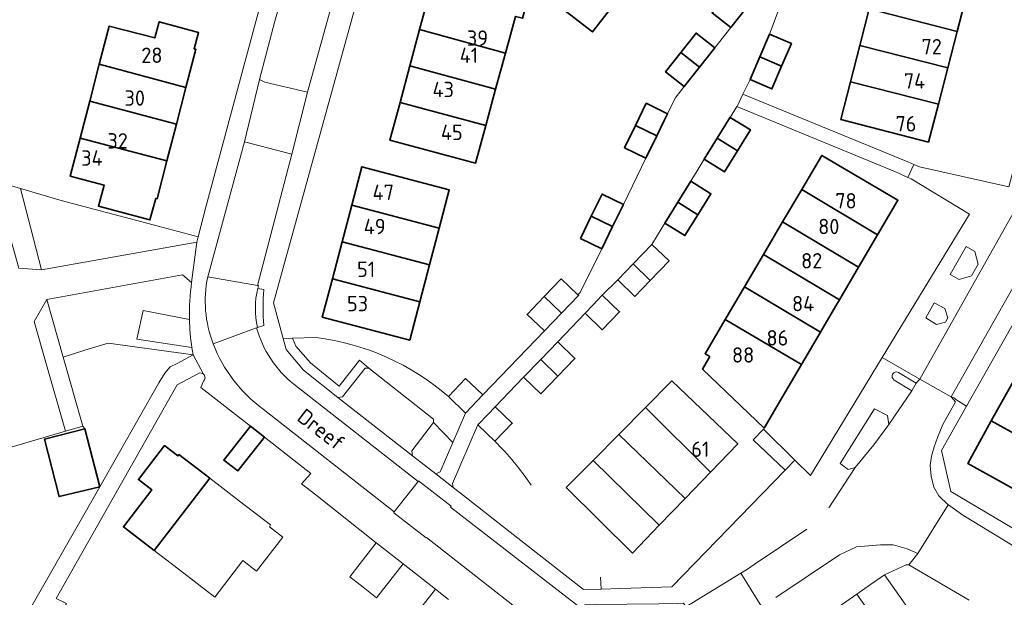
# Model space of a CAD drawing. Header units: metres. Extents: x 245598 to 248629, y 478632 to 481821.
# Tile 46 of 122: x 247867 to 247981, y 479270 to 479337. Entities that reach past the tile are written whole.
import ezdxf
from ezdxf.enums import TextEntityAlignment as Align

# ---------------------------------------------------------------- set-up
doc = ezdxf.new("R2010")
doc.units = ezdxf.units.M
for name, color, linetype, lineweight in [('B-XX-GR-GROENVOORZIENING-GV', 80, 'Continuous', 18), ('B-XX-IE-TERREINAFSCHEIDING_KUNSTMATIG_HEKWERK-G', 20, 'IE-TERREINAFSCHEIDING-KUNSTMATIG', 18), ('B-XX-OG-BEBOUWING-GV', 7, 'Continuous', 35), ('B-XX-OG-BEBOUWING-T18', 10, 'Continuous', 18), ('B-XX-OG-TERREIN_ERF-GV', 7, 'Continuous', 18), ('B-XX-OG-TOPOGRAFIE-T18', 10, 'Continuous', 18), ('B-XX-VH-VERHARDING_GESLOTEN-GV', 252, 'Continuous', 18), ('B-XX-VH-VERHARDING_OPEN-GV', 252, 'Continuous', 18)]:
    doc.layers.add(name, color=color, linetype=linetype, lineweight=lineweight)
doc.styles.add('NLCS-ISO-M-T18', font='NLCS-ISO.ttf', dxfattribs={"height": 1.8})
doc.linetypes.add('IE-TERREINAFSCHEIDING-KUNSTMATIG', pattern='A,4,[82,NLCS.SHX,S=0.75,R=90,X=0,Y=0],4,-2', length=10)

msp = doc.modelspace()

# ---------------------------------------------------------------- linework, layer by layer
at = {"layer": 'B-XX-GR-GROENVOORZIENING-GV'}
for points in [[(247866.653, 479317.443), (247869.108, 479307.94), (247887.261, 479311.162), (247887.42, 479311.801), (247882.748, 479313.04), (247871.411, 479316.033)], [(247978.438, 479308.595), (247978.055, 479310.091), (247977.03, 479310.669), (247975.177, 479307.395), (247976.221, 479306.804), (247977.666, 479307.252)], [(247974.882, 479302.32), (247974.555, 479303.41), (247973.307, 479304.082), (247972.328, 479302.329), (247973.583, 479301.578), (247974.619, 479301.839)], [(247873.926, 479289.674), (247874.189, 479289.388), (247875.923, 479282.602), (247882.8, 479294.733), (247883.511, 479295.867), (247884.133, 479296.6), (247884.956, 479297.011), (247886.814, 479298.013), (247876.902, 479299.387), (247874.188, 479298.547), (247871.644, 479297.759)], [(247897.324, 479299.917), (247897.675, 479298.642), (247899.683, 479296.216), (247903.713, 479293.052), (247904.26, 479293.132), (247906.892, 479296.474), (247907.306, 479296.453), (247906.224, 479297.378), (247903.839, 479294.375), (247901.778, 479296.051), (247900.527, 479297.069), (247898.805, 479299.012), (247898.417, 479299.95)], [(247968.022, 479289.868), (247967.845, 479290.922), (247966.328, 479291.715), (247962.339, 479285.331), (247963.24, 479284.625), (247964.086, 479284.876), (247966.236, 479287.502)], [(247917.119, 479287.791), (247914.883, 479290.111), (247912.328, 479286.798), (247912.412, 479286.232), (247915.156, 479284.125), (247915.624, 479284.358)]]:
    msp.add_lwpolyline(points, close=True, dxfattribs=at)
for points in [[(247886.635, 479306.475), (247885.568, 479307.353), (247869.744, 479304.489), (247871.644, 479297.759), (247874.188, 479298.547), (247876.902, 479299.387), (247886.814, 479298.013)], [(247886.673, 479298.859), (247880.258, 479299.829), (247880.975, 479303.21)], [(247886.387, 479302.161), (247880.975, 479303.21), (247880.258, 479299.829), (247886.673, 479298.859)], [(247880.975, 479303.21), (247886.387, 479302.161)], [(247901.161, 479300.034), (247898.417, 479299.95), (247898.805, 479299.012), (247900.527, 479297.069), (247901.778, 479296.051), (247903.839, 479294.375), (247906.224, 479297.378), (247907.306, 479296.453), (247914.866, 479290.523), (247914.883, 479290.111), (247917.119, 479287.791), (247918.598, 479291.223)], [(247968.644, 479295.068), (247970.702, 479293.813), (247971.195, 479294.692), (247969.128, 479295.961)], [(247918.598, 479291.223), (247916.597, 479293.145)], [(247922.031, 479287.923), (247920.049, 479289.825), (247920.009, 479289.782), (247917.077, 479282.996), (247917.154, 479282.515), (247918.367, 479281.597)]]:
    msp.add_lwpolyline(points, dxfattribs=at)
for points in [[(247886.387, 479302.161, -0.0408224), (247886.635, 479306.475)], [(247886.673, 479298.859, -0.0314178), (247886.387, 479302.161)], [(247916.597, 479293.145, 0.1498976), (247901.161, 479300.034)], [(247886.814, 479298.013, -0.0080506), (247886.673, 479298.859)], [(247969.128, 479295.961, 0.9820035), (247968.644, 479295.068)], [(247926.266, 479282.789, 0.047138), (247922.031, 479287.923)]]:
    msp.add_lwpolyline(points, format="xyb", dxfattribs=at)
at = {"layer": 'B-XX-IE-TERREINAFSCHEIDING_KUNSTMATIG_HEKWERK-G'}
for points in [[(247866.653, 479317.443), (247864.811, 479317.989)], [(247871.411, 479316.033), (247866.653, 479317.443)], [(247882.748, 479313.04), (247871.411, 479316.033)], [(247898.417, 479299.95), (247897.324, 479299.917)], [(247901.161, 479300.034), (247898.417, 479299.95)]]:
    msp.add_lwpolyline(points, dxfattribs=at)
for points in [[(247916.597, 479293.145, 0.1498976), (247901.161, 479300.034)], [(247922.031, 479287.923, -0.047138), (247926.266, 479282.789)]]:
    msp.add_lwpolyline(points, format="xyb", dxfattribs=at)
at = {"layer": 'B-XX-OG-BEBOUWING-GV'}
for points in [[(247936.232, 479339.317), (247927.733, 479345.935), (247924.876, 479342.334), (247933.406, 479335.728)], [(247919.306, 479339.031), (247914.419, 479340.438), (247913.238, 479336.009), (247923.269, 479333.241), (247924.439, 479337.538), (247925.257, 479337.316), (247925.906, 479339.713), (247925.303, 479340.187), (247920.006, 479341.614)], [(247977.053, 479340.03), (247966.808, 479342.657), (247965.719, 479338.408), (247975.964, 479335.781)], [(247951.337, 479338.497), (247949.154, 479340.232), (247947.374, 479337.969), (247949.564, 479336.246), (247949.567, 479336.244)], [(247964.629, 479334.157), (247974.874, 479331.531), (247975.964, 479335.781), (247965.719, 479338.408)], [(247875.857, 479331.939), (247885.98, 479329.244), (247887.134, 479333.697), (247886.932, 479333.753), (247887.459, 479335.659), (247882.85, 479336.909), (247882.341, 479335.033), (247877.016, 479336.414)], [(247923.269, 479333.241), (247913.238, 479336.009), (247912.104, 479331.754), (247922.119, 479329.02)], [(247943.74, 479333.325), (247945.908, 479331.603), (247947.693, 479333.865), (247947.69, 479333.867), (247945.515, 479335.58)], [(247952.945, 479332.823), (247955.496, 479331.72), (247956.636, 479334.36), (247954.084, 479335.462)], [(247973.786, 479327.284), (247974.874, 479331.531), (247964.629, 479334.157), (247963.54, 479329.907)], [(247945.908, 479331.603), (247943.74, 479333.325), (247941.959, 479331.062), (247944.133, 479329.35)], [(247955.496, 479331.72), (247952.945, 479332.823), (247951.803, 479330.179), (247954.354, 479329.076)], [(247874.743, 479327.639), (247884.872, 479324.966), (247885.98, 479329.244), (247875.857, 479331.939)], [(247920.97, 479324.8), (247922.119, 479329.02), (247912.104, 479331.754), (247910.969, 479327.498)], [(247963.54, 479329.907), (247962.406, 479325.484), (247972.651, 479322.858), (247973.786, 479327.284)], [(247873.619, 479323.298), (247883.761, 479320.674), (247884.872, 479324.966), (247874.743, 479327.639)], [(247910.969, 479327.498), (247909.788, 479323.069), (247919.773, 479320.407), (247920.97, 479324.8)], [(247938.424, 479324.795), (247940.919, 479323.583), (247941.791, 479325.374), (247942.18, 479326.174), (247939.687, 479327.388)], [(247947.984, 479323.312), (247950.337, 479321.847), (247951.85, 479324.297), (247949.5, 479325.746), (247949.491, 479325.752)], [(247940.919, 479323.583), (247938.424, 479324.795), (247937.163, 479322.206), (247939.659, 479320.993)], [(247883.761, 479320.674), (247873.619, 479323.298), (247872.47, 479318.864), (247876.429, 479317.837), (247875.769, 479315.37), (247881.772, 479313.763), (247882.45, 479316.277), (247882.611, 479316.236)], [(247950.337, 479321.847), (247947.984, 479323.312), (247946.466, 479320.853), (247948.823, 479319.395)], [(247966.695, 479312.018), (247969.072, 479316.064), (247960.167, 479321.295), (247957.837, 479317.329)], [(247915.533, 479312.823), (247916.712, 479317.298), (247906.507, 479319.986), (247905.329, 479315.511)], [(247943.376, 479315.851), (247945.727, 479314.384), (247947.243, 479316.834), (247944.885, 479318.29)], [(247933.284, 479314.21), (247935.773, 479313.001), (247937.03, 479315.586), (247934.534, 479316.794)], [(247957.837, 479317.329), (247955.608, 479313.535), (247964.473, 479308.235), (247966.695, 479312.018)], [(247915.533, 479312.823), (247905.329, 479315.511), (247904.195, 479311.208), (247914.4, 479308.52)], [(247945.727, 479314.384), (247943.376, 479315.851), (247941.855, 479313.394), (247941.863, 479313.389), (247944.21, 479311.934)], [(247935.773, 479313.001), (247933.284, 479314.21), (247932.029, 479311.618), (247934.514, 479310.411)], [(247964.473, 479308.235), (247955.608, 479313.535), (247953.379, 479309.741), (247962.25, 479304.452)], [(247913.267, 479304.216), (247914.4, 479308.52), (247904.195, 479311.208), (247903.062, 479306.903)], [(247938.172, 479308.647), (247940.16, 479306.715), (247942.351, 479308.993), (247940.35, 479310.911)], [(247961.825, 479303.728), (247962.25, 479304.452), (247953.379, 479309.741), (247951.15, 479305.947), (247960.028, 479300.669)], [(247940.16, 479306.715), (247938.172, 479308.647), (247936.369, 479306.773), (247938.364, 479304.848)], [(247903.062, 479306.903), (247901.883, 479302.427), (247912.088, 479299.739), (247913.267, 479304.216)], [(247927.791, 479304.812), (247929.757, 479302.924), (247929.796, 479302.886), (247931.789, 479304.96), (247931.71, 479305.036), (247929.784, 479306.886)], [(247957.806, 479296.887), (247960.028, 479300.669), (247951.15, 479305.947), (247948.915, 479302.143)], [(247929.757, 479302.924), (247927.791, 479304.812), (247925.796, 479302.735), (247927.801, 479300.809), (247929.796, 479302.886)], [(247933.447, 479303.804), (247932.552, 479302.871), (247934.557, 479300.945), (247936.574, 479303.047), (247934.569, 479304.972)], [(247947.119, 479297.806), (247946.265, 479296.353), (247953.439, 479289.454), (247955.465, 479292.903), (247957.806, 479296.887), (247948.915, 479302.143), (247946.56, 479298.134)], [(247927.385, 479297.476), (247929.381, 479295.541), (247931.368, 479297.591), (247929.372, 479299.526)], [(247929.381, 479295.541), (247927.385, 479297.476), (247925.387, 479295.415), (247927.383, 479293.48)], [(247916.597, 479293.145), (247918.598, 479291.223), (247920.62, 479293.331), (247918.618, 479295.25)], [(247947.192, 479284.331), (247950.372, 479287.638), (247942.676, 479294.973), (247939.589, 479291.852)], [(247979.964, 479290.306), (247987.843, 479285.957), (247990.609, 479290.953), (247982.73, 479295.302)], [(247920.033, 479289.841), (247920.049, 479289.825), (247922.031, 479287.923), (247924.058, 479290.034), (247922.06, 479291.952), (247921.242, 479291.101)], [(247939.589, 479291.852), (247936.501, 479288.731), (247944.224, 479281.244), (247947.192, 479284.331)], [(247979.964, 479290.306), (247977.211, 479285.334), (247985.086, 479280.977), (247987.843, 479285.957)], [(247875.923, 479282.602), (247874.189, 479289.388), (247869.456, 479288.179), (247871.173, 479281.464)], [(247895.124, 479288.406), (247893.524, 479289.676), (247890.395, 479285.734), (247892.023, 479284.457)], [(247936.501, 479288.731), (247933.49, 479285.687), (247941.216, 479278.116), (247944.224, 479281.244)], [(247885.159, 479286.371), (247885.038, 479286.214), (247883.479, 479287.412), (247880.429, 479283.443), (247881.988, 479282.245), (247878.677, 479277.938), (247882.284, 479275.165), (247888.766, 479283.598)]]:
    msp.add_lwpolyline(points, close=True, dxfattribs=at)
at = {"layer": 'B-XX-OG-TERREIN_ERF-GV'}
for points in [[(247956.002, 479357.168), (247953.738, 479357.864), (247950.617, 479359.071), (247948.56, 479360.03), (247946.656, 479361.012), (247945.052, 479358.987), (247941.634, 479361.653), (247940.452, 479362.576), (247935.991, 479362.045), (247932.521, 479361.633), (247929.424, 479361.265), (247928.813, 479360.487), (247918.126, 479346.884), (247923.856, 479342.919), (247922.703, 479341.399), (247916.805, 479345.202), (247913.311, 479340.754), (247910.549, 479343.282), (247907.304, 479344.236), (247906.783, 479342.479), (247896.181, 479304.075), (247897.324, 479299.917), (247898.417, 479299.95), (247901.161, 479300.034)], [(247989.228, 479346.023), (247979.277, 479348.705), (247979.246, 479348.585), (247978.143, 479344.28), (247977.053, 479340.03), (247975.964, 479335.781), (247974.874, 479331.531), (247973.786, 479327.284)], [(247864.811, 479317.989), (247866.653, 479317.443), (247871.411, 479316.033), (247882.748, 479313.04), (247887.42, 479311.801), (247888.318, 479315.42), (247895.707, 479342.905)], [(247955.094, 479338.134), (247954.084, 479335.462), (247956.636, 479334.36), (247955.496, 479331.72), (247954.354, 479329.076), (247951.803, 479330.179), (247950.978, 479328.453), (247970.214, 479320.559), (247970.929, 479320.256), (247971.575, 479319.983), (247981.991, 479317.628)], [(247973.786, 479327.284), (247972.651, 479322.858), (247962.406, 479325.484), (247963.54, 479329.907), (247964.629, 479334.157), (247965.719, 479338.408)], [(247916.597, 479293.145), (247918.618, 479295.25), (247920.62, 479293.331), (247927.801, 479300.809), (247925.796, 479302.735), (247927.791, 479304.812), (247929.784, 479306.886), (247931.71, 479305.036), (247931.965, 479305.311), (247934.514, 479310.411), (247932.029, 479311.618), (247933.284, 479314.21), (247934.534, 479316.794), (247937.03, 479315.586), (247939.659, 479320.993), (247937.163, 479322.206), (247938.424, 479324.795), (247939.687, 479327.388), (247942.18, 479326.174), (247943.066, 479327.995), (247944.133, 479329.35), (247941.959, 479331.062), (247943.74, 479333.325), (247945.515, 479335.58), (247947.69, 479333.867), (247949.564, 479336.246), (247947.374, 479337.969)], [(247934.361, 479272.036), (247934.442, 479270.66), (247936.739, 479270.731), (247942.681, 479270.912), (247955.916, 479284.553), (247952.185, 479288.085), (247953.37, 479289.336), (247957.029, 479285.7), (247958.858, 479283.926), (247967.24, 479297.723), (247971.579, 479304.864), (247977.428, 479314.435), (247970.619, 479318.56), (247970.218, 479318.738), (247968.965, 479319.296), (247950.279, 479326.997), (247949.5, 479325.746), (247951.85, 479324.297), (247950.337, 479321.847), (247948.823, 479319.395), (247946.466, 479320.853), (247945.631, 479319.5), (247943.376, 479315.851), (247944.885, 479318.29), (247947.243, 479316.834), (247945.727, 479314.384), (247944.21, 479311.934), (247941.863, 479313.389), (247941, 479311.983), (247940.35, 479310.911), (247942.351, 479308.993), (247940.16, 479306.715), (247938.364, 479304.848), (247936.369, 479306.773), (247934.569, 479304.972), (247936.574, 479303.047), (247934.557, 479300.945), (247932.552, 479302.871), (247929.372, 479299.526), (247931.368, 479297.591), (247929.381, 479295.541), (247927.383, 479293.48), (247925.387, 479295.415), (247922.06, 479291.952), (247924.058, 479290.034), (247922.031, 479287.923)], [(247987.477, 479310.437), (247977.087, 479292.019), (247974.17, 479286.848), (247975.233, 479282.067), (247992.903, 479271.606)], [(247887.434, 479295.855), (247884.945, 479294.506), (247870.833, 479269.567)], [(247911.999, 479266.693), (247915.099, 479270.65), (247911.308, 479273.624), (247908.215, 479269.657), (247906.654, 479270.875), (247905.095, 479272.091), (247908.187, 479276.057), (247906.266, 479277.599), (247901.126, 479281.653), (247899.475, 479282.955), (247900.558, 479284.176), (247895.124, 479288.406), (247892.023, 479284.457), (247890.395, 479285.734), (247893.524, 479289.676), (247887.703, 479294.199), (247888.014, 479294.935)], [(247977.371, 479269.353), (247970.356, 479273.511), (247970.033, 479273.5), (247967.486, 479272.343), (247970.369, 479268.234)], [(247967.137, 479265.967), (247964.253, 479270.069), (247960.311, 479267.316)]]:
    msp.add_lwpolyline(points, dxfattribs=at)
for points in [[(247936.232, 479339.317), (247933.406, 479335.728), (247924.876, 479342.334), (247927.733, 479345.935), (247930.471, 479349.387), (247933.21, 479352.839), (247935.949, 479356.291), (247938.806, 479359.892), (247943.086, 479356.485), (247944.327, 479358.045), (247948.255, 479354.916), (247947.029, 479353.346), (247947.183, 479353.226), (247944.357, 479349.636), (247946.569, 479347.885), (247943.867, 479344.452), (247941.649, 479346.197), (247938.897, 479342.702)], [(247922.119, 479329.02), (247920.97, 479324.8), (247919.773, 479320.407), (247909.788, 479323.069), (247910.969, 479327.498), (247912.104, 479331.754), (247913.238, 479336.009), (247914.419, 479340.438), (247919.306, 479339.031), (247920.006, 479341.614), (247925.303, 479340.187), (247925.906, 479339.713), (247925.257, 479337.316), (247924.439, 479337.538), (247923.269, 479333.241)], [(247887.134, 479333.697), (247885.98, 479329.244), (247884.872, 479324.966), (247883.761, 479320.674), (247882.611, 479316.236), (247882.45, 479316.277), (247881.772, 479313.763), (247875.769, 479315.37), (247876.429, 479317.837), (247872.47, 479318.864), (247873.619, 479323.298), (247874.743, 479327.639), (247875.857, 479331.939), (247877.016, 479336.414), (247882.341, 479335.033), (247882.85, 479336.909), (247887.459, 479335.659), (247886.932, 479333.753)], [(247946.265, 479296.353), (247947.119, 479297.806), (247946.56, 479298.134), (247948.915, 479302.143), (247951.15, 479305.947), (247953.379, 479309.741), (247955.608, 479313.535), (247957.837, 479317.329), (247960.167, 479321.295), (247969.072, 479316.064), (247966.695, 479312.018), (247964.473, 479308.235), (247962.25, 479304.452), (247961.825, 479303.728), (247960.028, 479300.669), (247957.806, 479296.887), (247955.465, 479292.903), (247953.439, 479289.454)], [(247913.267, 479304.216), (247912.088, 479299.739), (247901.883, 479302.427), (247903.062, 479306.903), (247904.195, 479311.208), (247905.329, 479315.511), (247906.507, 479319.986), (247916.712, 479317.298), (247915.533, 479312.823), (247914.4, 479308.52)], [(247993.374, 479295.948), (247990.609, 479290.953), (247987.843, 479285.957), (247985.086, 479280.977), (247977.211, 479285.334), (247979.964, 479290.306), (247982.73, 479295.302), (247985.495, 479300.297), (247988.503, 479305.729), (247996.376, 479301.37)], [(247936.501, 479288.731), (247939.589, 479291.852), (247942.676, 479294.973), (247950.372, 479287.638), (247947.192, 479284.331), (247944.224, 479281.244), (247941.216, 479278.116), (247938.083, 479274.859), (247930.347, 479282.51), (247933.49, 479285.687)], [(247838.567, 479286.722), (247846.311, 479259.967), (247848.314, 479253.048), (247850.367, 479245.956), (247850.901, 479245.262), (247853, 479242.533), (247875.923, 479282.602), (247871.173, 479281.464), (247869.456, 479288.179), (247874.189, 479289.388), (247873.926, 479289.674), (247871.922, 479289.092), (247862.889, 479286.471), (247861.733, 479290.356), (247856.302, 479288.786), (247855.445, 479291.75)], [(247878.677, 479277.938), (247881.988, 479282.245), (247880.429, 479283.443), (247883.479, 479287.412), (247885.038, 479286.214), (247885.159, 479286.371), (247888.766, 479283.598), (247892.223, 479280.94), (247895.83, 479278.167), (247895.74, 479277.929), (247897.287, 479276.718), (247894.201, 479272.751), (247892.615, 479273.985), (247889.349, 479269.735), (247885.741, 479272.508), (247882.284, 479275.165)]]:
    msp.add_lwpolyline(points, close=True, dxfattribs=at)
for points in [[(247901.161, 479300.034, -0.1498976), (247916.597, 479293.145)], [(247888.028, 479295.752, 0.2989253), (247887.434, 479295.855)], [(247888.014, 479294.935, 0.4454704), (247888.028, 479295.752)], [(247922.031, 479287.923, -0.047138), (247926.266, 479282.789)]]:
    msp.add_lwpolyline(points, format="xyb", dxfattribs=at)
at = {"layer": 'B-XX-VH-VERHARDING_GESLOTEN-GV'}
for points in [[(247900.178, 479328.678), (247904.381, 479343.885), (247906.037, 479350.213), (247906.038, 479350.216), (247905.573, 479350.454), (247905.24, 479351.124), (247905.911, 479353.393), (247906.284, 479353.76), (247906.73, 479353.642), (247901.257, 479356.658), (247901.251, 479356.656), (247901.245, 479356.65), (247901.104, 479354.3), (247900.652, 479352.046), (247896.367, 479336.967), (247894.567, 479330.156), (247895.189, 479329.856), (247895.189, 479329.867)], [(247975.297, 479293.099), (247997.519, 479332.482), (247993.756, 479334.561), (247971.604, 479295.173)], [(247894.321, 479306.125), (247898.338, 479321.46), (247892.827, 479322.883), (247888.523, 479307.107)]]:
    msp.add_lwpolyline(points, close=True, dxfattribs=at)
for points in [[(247894.221, 479301.189), (247889.152, 479299.307)], [(247910.292, 479279.673), (247913.069, 479283.212), (247898.57, 479294.58)], [(247894.977, 479291.677), (247910.292, 479279.673)]]:
    msp.add_lwpolyline(points, dxfattribs=at)
for points in [[(247898.57, 479294.58, -0.1589115), (247894.221, 479301.189)], [(247889.152, 479299.307, 0.1433102), (247894.977, 479291.677)]]:
    msp.add_lwpolyline(points, format="xyb", dxfattribs=at)
at = {"layer": 'B-XX-VH-VERHARDING_OPEN-GV'}
for points in [[(247902.393, 479369.24), (247902.096, 479369.52), (247902.027, 479369.586), (247900.775, 479368.133), (247903.046, 479365.819), (247904.871, 479363.436), (247906.09, 479360.69), (247906.709, 479357.89), (247906.859, 479355.298), (247906.739, 479353.64), (247906.73, 479353.642), (247906.74, 479353.637), (247906.907, 479353.324), (247906.256, 479350.187), (247906.037, 479350.213), (247904.381, 479343.885), (247900.178, 479328.678), (247898.338, 479321.46), (247894.321, 479306.125), (247894.435, 479306.106)], [(247888.523, 479307.107), (247892.827, 479322.883), (247894.567, 479330.156), (247896.367, 479336.967), (247900.652, 479352.046), (247901.104, 479354.3), (247901.245, 479356.65), (247901.251, 479356.656), (247900.737, 479356.507), (247899.33, 479361.334), (247896.055, 479364.117), (247895.056, 479363.011), (247897.967, 479360.611), (247899.4, 479356.6), (247898.656, 479353.789), (247896.73, 479346.728), (247896.222, 479344.828), (247895.707, 479342.905)], [(247969.128, 479295.961), (247971.195, 479294.692), (247971.604, 479295.173), (247967.24, 479297.723), (247958.858, 479283.926), (247957.029, 479285.7), (247955.916, 479284.553), (247942.681, 479270.912), (247936.739, 479270.731), (247934.442, 479270.66), (247932.363, 479270.597), (247922.909, 479278.013), (247918.367, 479281.597), (247917.154, 479282.515), (247915.156, 479284.125), (247912.412, 479286.232), (247903.713, 479293.052), (247899.683, 479296.216), (247897.675, 479298.642), (247897.324, 479299.917), (247896.181, 479304.075), (247906.783, 479342.479), (247907.304, 479344.236), (247908.203, 479348.054)], [(247989.681, 479345.488), (247987.194, 479337.053), (247981.991, 479317.628), (247971.575, 479319.983), (247970.929, 479320.256), (247970.218, 479318.738), (247970.619, 479318.56), (247977.428, 479314.435), (247971.579, 479304.864), (247967.24, 479297.723), (247971.604, 479295.173), (247993.756, 479334.561)], [(247895.707, 479342.905), (247888.318, 479315.42), (247887.42, 479311.801), (247887.261, 479311.162), (247886.635, 479306.475)], [(247951.337, 479338.497), (247949.567, 479336.244), (247949.564, 479336.246), (247947.69, 479333.867), (247947.693, 479333.865), (247945.908, 479331.603), (247944.133, 479329.35), (247943.066, 479327.995), (247942.18, 479326.174), (247941.791, 479325.374), (247940.919, 479323.583), (247939.659, 479320.993), (247937.03, 479315.586), (247935.773, 479313.001), (247934.514, 479310.411), (247931.965, 479305.311), (247931.71, 479305.036), (247931.789, 479304.96), (247929.796, 479302.886), (247927.801, 479300.809), (247920.62, 479293.331), (247918.598, 479291.223), (247917.119, 479287.791), (247915.624, 479284.358), (247915.156, 479284.125), (247917.154, 479282.515), (247917.077, 479282.996), (247920.009, 479289.782), (247920.049, 479289.825), (247920.033, 479289.841), (247921.242, 479291.101), (247922.06, 479291.952), (247925.387, 479295.415), (247927.385, 479297.476), (247929.372, 479299.526), (247932.552, 479302.871), (247933.447, 479303.804), (247934.569, 479304.972), (247936.369, 479306.773), (247938.172, 479308.647), (247940.35, 479310.911), (247941, 479311.983), (247941.863, 479313.389), (247941.855, 479313.394), (247943.376, 479315.851), (247945.631, 479319.5), (247946.466, 479320.853), (247947.984, 479323.312), (247949.491, 479325.752), (247949.5, 479325.746), (247950.279, 479326.997), (247950.29, 479327.014), (247950.978, 479328.453), (247951.803, 479330.179), (247952.945, 479332.823), (247954.084, 479335.462), (247955.094, 479338.134)], [(247997.519, 479332.482), (247975.297, 479293.099), (247975.624, 479292.978), (247975.644, 479292.97), (247975.664, 479292.961), (247975.684, 479292.951), (247975.702, 479292.939), (247975.72, 479292.926), (247975.736, 479292.912), (247975.751, 479292.896), (247975.766, 479292.88), (247975.779, 479292.862), (247975.79, 479292.844), (247975.801, 479292.824), (247975.809, 479292.804), (247975.816, 479292.786), (247977.087, 479292.019), (247987.477, 479310.437), (247999.436, 479331.558), (247999.728, 479331.4), (248001.742, 479334.973)], [(247862.889, 479286.471), (247871.922, 479289.092), (247869.613, 479297.131), (247868.244, 479301.9), (247869.744, 479304.489), (247885.568, 479307.353), (247886.635, 479306.475), (247887.261, 479311.162), (247869.108, 479307.94), (247866.489, 479308.133)], [(247894.435, 479306.106), (247894.321, 479306.125), (247888.523, 479307.107)], [(247895.048, 479305.643), (247894.349, 479305.769)], [(247894.349, 479305.769), (247895.048, 479305.643)], [(247895.049, 479301.423), (247894.316, 479301.224), (247894.221, 479301.189)], [(247894.316, 479301.224), (247895.049, 479301.423)], [(247889.152, 479299.307), (247894.221, 479301.189), (247894.316, 479301.224)], [(247888.028, 479295.752), (247886.814, 479298.013), (247884.956, 479297.011), (247884.133, 479296.6), (247883.511, 479295.867), (247882.8, 479294.733), (247875.923, 479282.602), (247853, 479242.533)], [(247886.814, 479298.013), (247888.028, 479295.752)], [(247874.753, 479263.321), (247870.274, 479265.987), (247872.022, 479268.967), (247870.833, 479269.567), (247884.945, 479294.506), (247887.434, 479295.855)], [(247888.014, 479294.935), (247887.703, 479294.199), (247893.524, 479289.676), (247895.124, 479288.406), (247900.558, 479284.176), (247899.475, 479282.955), (247901.126, 479281.653), (247906.266, 479277.599), (247908.187, 479276.057), (247909.746, 479274.842), (247911.308, 479273.624), (247915.099, 479270.65), (247916.615, 479269.461)], [(247898.57, 479294.58), (247913.069, 479283.212), (247913.131, 479283.291), (247916.924, 479280.361), (247916.833, 479280.245), (247932.168, 479268.363), (247932.551, 479268.836), (247933.781, 479268.858), (247941.18, 479268.932), (247943.326, 479268.981), (247944.027, 479269.031), (247944.309, 479268.608), (247950.728, 479272.539), (247951.493, 479273.008), (247952.301, 479273.532), (247958.431, 479277.649)], [(247954.835, 479269.693), (247962.23, 479274.659), (247964.237, 479275.61), (247967.037, 479275.821), (247968.516, 479275.821), (247970.153, 479275.346), (247971.389, 479274.819), (247974.932, 479280.512), (247973.856, 479281.556), (247973.256, 479282.556), (247972.956, 479283.833), (247972.811, 479285.111), (247972.967, 479286.189), (247973.289, 479287.256), (247973.696, 479288.367), (247974.318, 479289.877), (247975.783, 479292.532), (247975.297, 479293.099), (247971.604, 479295.173), (247971.195, 479294.692), (247970.702, 479293.813), (247968.022, 479289.868), (247966.236, 479287.502), (247964.086, 479284.876), (247961.01, 479280.162)], [(247961.01, 479280.162), (247964.086, 479284.876), (247963.24, 479284.625), (247962.339, 479285.331), (247966.328, 479291.715), (247967.845, 479290.922), (247968.022, 479289.868), (247970.702, 479293.813), (247968.644, 479295.068)], [(247992.903, 479271.606), (247975.233, 479282.067), (247974.17, 479286.848), (247977.087, 479292.019), (247975.816, 479292.786), (247975.809, 479292.804), (247975.801, 479292.824), (247975.79, 479292.844), (247975.779, 479292.862), (247975.766, 479292.88), (247975.751, 479292.896), (247975.736, 479292.912), (247975.72, 479292.926), (247975.702, 479292.939), (247975.684, 479292.951), (247975.664, 479292.961), (247975.644, 479292.97), (247975.624, 479292.978), (247975.297, 479293.099), (247975.783, 479292.532), (247974.318, 479289.877), (247973.696, 479288.367), (247973.289, 479287.256), (247972.967, 479286.189), (247972.811, 479285.111), (247972.956, 479283.833), (247973.256, 479282.556), (247973.856, 479281.556), (247974.932, 479280.512), (247974.956, 479280.489), (247976.633, 479279.311), (247976.837, 479279.186), (247991.333, 479270.333)], [(247930.684, 479263.705), (247929.867, 479264.263), (247914.064, 479276.703), (247914.006, 479276.629), (247910.223, 479279.585), (247910.292, 479279.673), (247894.977, 479291.677)], [(247960.311, 479267.316), (247964.253, 479270.069), (247965.87, 479271.206), (247967.486, 479272.343), (247970.033, 479273.5), (247970.356, 479273.511), (247971.389, 479274.819), (247970.153, 479275.346), (247968.516, 479275.821), (247967.037, 479275.821), (247964.237, 479275.61), (247962.23, 479274.659), (247954.835, 479269.693)], [(247950.728, 479272.539), (247953.143, 479268.613)]]:
    msp.add_lwpolyline(points, dxfattribs=at)
for points in [[(247892.827, 479322.883), (247898.338, 479321.46), (247900.178, 479328.678), (247895.189, 479329.867), (247895.189, 479329.856), (247894.567, 479330.156)], [(247968.965, 479319.296), (247970.218, 479318.738), (247970.929, 479320.256), (247970.214, 479320.559), (247950.978, 479328.453), (247950.29, 479327.014), (247950.279, 479326.997)], [(247869.108, 479307.94), (247866.653, 479317.443), (247864.811, 479317.989), (247863.6, 479318.333), (247866.489, 479308.133)], [(247978.438, 479308.595), (247977.666, 479307.252), (247976.221, 479306.804), (247975.177, 479307.395), (247977.03, 479310.669), (247978.055, 479310.091)], [(247869.613, 479297.131), (247871.922, 479289.092), (247873.926, 479289.674), (247871.644, 479297.759), (247869.744, 479304.489), (247868.244, 479301.9)], [(247974.882, 479302.32), (247974.619, 479301.839), (247973.583, 479301.578), (247972.328, 479302.329), (247973.307, 479304.082), (247974.555, 479303.41)], [(247914.883, 479290.111), (247914.866, 479290.523), (247907.306, 479296.453), (247906.892, 479296.474), (247904.26, 479293.132), (247903.713, 479293.052), (247912.412, 479286.232), (247912.328, 479286.798)], [(247957.029, 479285.7), (247953.37, 479289.336), (247952.185, 479288.085), (247955.916, 479284.553)]]:
    msp.add_lwpolyline(points, close=True, dxfattribs=at)
for points in [[(247889.152, 479299.307, -0.144774), (247888.523, 479307.107)], [(247888.523, 479307.107, 0.144774), (247889.152, 479299.307)], [(247886.635, 479306.475, 0.0408224), (247886.387, 479302.161)], [(247894.435, 479306.106, 0.009012), (247894.349, 479305.769)], [(247894.349, 479305.769, -0.009012), (247894.435, 479306.106)], [(247894.349, 479305.769, 0.1137439), (247894.316, 479301.224)], [(247894.316, 479301.224, -0.1137439), (247894.349, 479305.769)], [(247895.049, 479301.423, -0.0376776), (247895.048, 479305.643)], [(247895.048, 479305.643, 0.0376776), (247895.049, 479301.423)], [(247886.387, 479302.161, 0.0314178), (247886.673, 479298.859)], [(247894.221, 479301.189, 0.1589115), (247898.57, 479294.58)], [(247894.977, 479291.677, -0.1433102), (247889.152, 479299.307)], [(247886.673, 479298.859, 0.0080506), (247886.814, 479298.013)], [(247887.434, 479295.855, -0.2989253), (247888.028, 479295.752)], [(247888.028, 479295.752, -0.4454704), (247888.014, 479294.935)], [(247968.644, 479295.068, -0.9820035), (247969.128, 479295.961)]]:
    msp.add_lwpolyline(points, format="xyb", dxfattribs=at)

# ---------------------------------------------------------------- texts
at = {"layer": 'B-XX-OG-BEBOUWING-T18', "style": 'NLCS-ISO-M-T18'}
for s, p in [('39', (247920, 479335)), ('72', (247973, 479334)), ('28', (247882, 479333)), ('41', (247919, 479333)), ('74', (247971, 479330)), ('30', (247880, 479328)), ('43', (247916, 479329)), ('76', (247970, 479325)), ('45', (247917, 479324)), ('32', (247878, 479323)), ('34', (247875, 479321)), ('47', (247909, 479317)), ('78', (247963, 479316)), ('49', (247908, 479313)), ('80', (247961, 479313)), ('82', (247959, 479309)), ('51', (247907, 479308)), ('53', (247906, 479304)), ('84', (247958, 479304)), ('86', (247955, 479300)), ('88', (247951, 479298)), ('61', (247946, 479287))]:
    msp.add_text(s, height=1.8, dxfattribs=at).set_placement(p, align=Align.MIDDLE_CENTER)
at = {"layer": 'B-XX-OG-TOPOGRAFIE-T18', "style": 'NLCS-ISO-M-T18'}
msp.add_text('Dreef', height=1.8, rotation=322.3, dxfattribs=at).set_placement((247901.765, 479289.295), align=Align.MIDDLE_CENTER)

doc.saveas('drawing.dxf')
